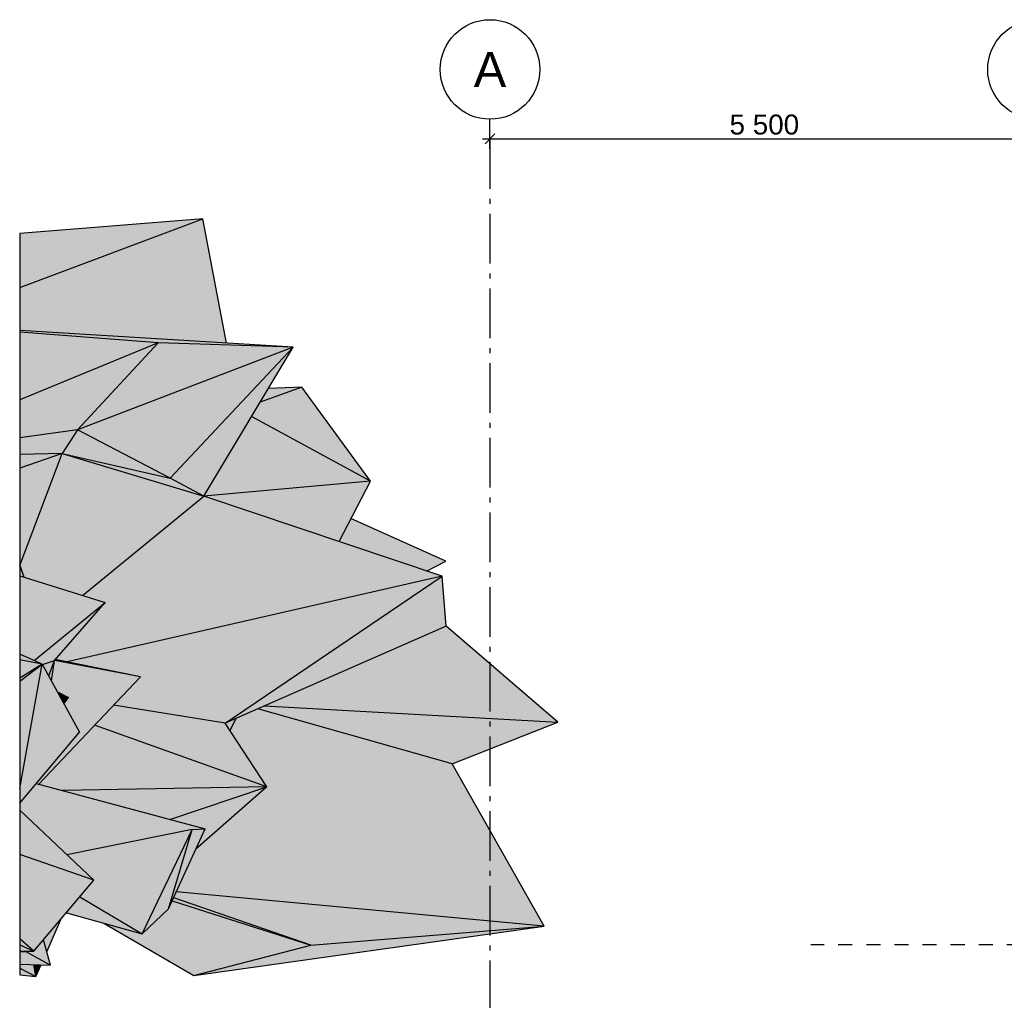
# Model space of a CAD drawing. Header units: millimetres. Extents: x 165469 to 203387225, y -6480348228 to 105421.
# Tile 10 of 67: x 198549060 to 198558952, y -6480300205 to -6480290355. Entities that reach past the tile are written whole.
import ezdxf
from ezdxf.enums import TextEntityAlignment as Align

# ---------------------------------------------------------------- set-up
doc = ezdxf.new("R2010")
doc.units = ezdxf.units.MM
doc.header["$LTSCALE"] = 0.5
doc.header["$MEASUREMENT"] = 0
for name, pattern in [('Akselinje', [1500, 1000, -200, 100, -200]), ('PLINE', [0]), ('Små Stiplet', [564.444444, 282.222222, -282.222222])]:
    doc.linetypes.add(name, pattern=pattern)
for name, color, linetype in [('265- Gesimser_ takrenner og nedløp(Nye konstruksjoner)', 7, 'Continuous'), ('711--_E__ Eksisterende terreng(Nye konstruksjoner)', 7, 'Continuous'), ('82-- Modullinjer(Nye konstruksjoner)', 7, 'Continuous'), ('842-M___1_100 Målsetting bygning(Nye konstruksjoner)', 7, 'Continuous')]:
    doc.layers.add(name, color=color, linetype=linetype)
doc.styles.add('GENERATED_STYLE_1', font='arial.ttf')
doc.styles.add('GENERATED_STYLE_2', font='arial.ttf')
doc.dimstyles.new('GENERATED_STYLE__3', dxfattribs={"dimtxt": 200, "dimasz": 95, "dimexe": 0.18, "dimexo": 1000, "dimgap": 0, "dimtad": 1, "dimtih": 1, "dimtoh": 1, "dimdec": 0, "dimzin": 0, "dimdsep": 46, "dimtxsty": 'GENERATED_STYLE_1', "dimblk": 'ARROWHEAD_6', "dimblk1": 'ARROWHEAD_6', "dimblk2": 'ARROWHEAD_6', "dimcen": 0.09, "dimclrd": 256, "dimclre": 256, "dimclrt": 256, "dimadec": 1, "dimazin": 0, "dimtfac": 1, "dimtdec": 4, "dimtmove": 0, "dimatfit": 3, "dimfxl": 1, "dimtolj": 1, "dimtzin": 0, "dimarcsym": 0})

# ---------------------------------------------------------------- blocks, each defined once
blk = doc.blocks.new('Standard grid marker[2]_3', base_point=(198553785.2, -6480291355.1))
at = {"layer": '82-- Modullinjer(Nye konstruksjoner)', "linetype": 'Akselinje'}
for p, q in [((198553785.2, -6480291555.1), (198553785.2, -6480291355.1)), ((198553785.2, -6480291555.1), (198553785.2, -6480311112.5)), ((198553785.2, -6480311112.5), (198553785.2, -6480311312.5))]:
    blk.add_line(p, q, dxfattribs=at)
at = {"layer": '82-- Modullinjer(Nye konstruksjoner)', "linetype": 'PLINE'}
for centre in [(198553785.2, -6480290855.1), (198553785.2, -6480311812.5)]:
    blk.add_circle(centre, 500, dxfattribs=at)
at = {"layer": '82-- Modullinjer(Nye konstruksjoner)', "linetype": 'Akselinje'}
for p in [(198553785.2, -6480291555.1), (198553785.2, -6480291555.1), (198553785.2, -6480311112.5), (198553785.2, -6480311112.5)]:
    blk.add_point(p, dxfattribs=at)
at = {"layer": '82-- Modullinjer(Nye konstruksjoner)', "style": 'GENERATED_STYLE_2'}
for tag, p in [('AC_MarkerText_1_0', (198553785.2, -6480290680.1)), ('AC_MarkerText_1_1', (198553785.2, -6480311637.5))]:
    blk.add_attdef(tag, text='', height=350, rotation=360, dxfattribs=at).set_placement(p, align=Align.TOP_CENTER)
blk = doc.blocks.new('Standard grid marker[5]_3', base_point=(198559285.172509, -6480291355.090081))
at = {"layer": '82-- Modullinjer(Nye konstruksjoner)', "linetype": 'Akselinje'}
for p, q in [((198559285.172509, -6480291555.090081), (198559285.172509, -6480291355.090081)), ((198559285.172509, -6480291555.090081), (198559285.172509, -6480311112.5)), ((198559285.172509, -6480311112.5), (198559285.172509, -6480311312.5))]:
    blk.add_line(p, q, dxfattribs=at)
at = {"layer": '82-- Modullinjer(Nye konstruksjoner)', "linetype": 'PLINE'}
for centre in [(198559285.172509, -6480290855.090081), (198559285.172509, -6480311812.5)]:
    blk.add_circle(centre, 500, dxfattribs=at)
at = {"layer": '82-- Modullinjer(Nye konstruksjoner)', "linetype": 'Akselinje'}
for p in [(198559285.172509, -6480291555.090081), (198559285.172509, -6480291555.090081), (198559285.172509, -6480311112.5), (198559285.172509, -6480311112.5)]:
    blk.add_point(p, dxfattribs=at)
at = {"layer": '82-- Modullinjer(Nye konstruksjoner)', "style": 'GENERATED_STYLE_2'}
for tag, p in [('AC_MarkerText_1_0', (198559285.172509, -6480290680.090107)), ('AC_MarkerText_1_1', (198559285.172509, -6480311637.500026))]:
    blk.add_attdef(tag, text='', height=350, rotation=360, dxfattribs=at).set_placement(p, align=Align.TOP_CENTER)
blk = doc.blocks.new('*D15', base_point=(192408355.9, -6480347812.5))
at = {"layer": '842-M___1_100 Målsetting bygning(Nye konstruksjoner)', "linetype": 'PLINE'}
for p, q in [((198553785.2, -6480291651.1), (198553785.2, -6480291457.3)), ((198553710.2, -6480291551.1), (198553785.2, -6480291551.1)), ((198553835.2, -6480291501.1), (198553735.2, -6480291601.1)), ((198553785.2, -6480291551.1), (198559285.2, -6480291551.1)), ((198559335.2, -6480291501.1), (198559235.2, -6480291601.1))]:
    blk.add_line(p, q, dxfattribs=at)
at = {"layer": '842-M___1_100 Målsetting bygning(Nye konstruksjoner)', "insert": (198556192, -6480291511.1), "char_height": 200, "attachment_point": 7, "style": 'GENERATED_STYLE_1'}
blk.add_mtext('\\A1;{\\pql;\\fArial|b0|i0|c0|p0;\\W1.000000;5\xa0500}', dxfattribs=at)
blk = doc.blocks.new('ARROWHEAD_6')
at = {"linetype": 'Continuous'}
for p, q in [((0, 0), (-1, 0)), ((-0.5, -0.5), (0.5, 0.5))]:
    blk.add_line(p, q, dxfattribs=at)
blk = doc.blocks.new('*D16', base_point=(192408355.9, -6480347812.5))
at = {"layer": '842-M___1_100 Målsetting bygning(Nye konstruksjoner)', "linetype": 'PLINE'}
for p, q in [((198559285.2, -6480291651.1), (198559285.2, -6480291457.3)), ((198561285.2, -6480291651.1), (198561285.2, -6480291457.3)), ((198553785.2, -6480291551.1), (198559285.2, -6480291551.1)), ((198559335.2, -6480291501.1), (198559235.2, -6480291601.1)), ((198559285.2, -6480291551.1), (198561285.2, -6480291551.1)), ((198561335.2, -6480291501.1), (198561235.2, -6480291601.1))]:
    blk.add_line(p, q, dxfattribs=at)
at = {"layer": '842-M___1_100 Målsetting bygning(Nye konstruksjoner)', "insert": (198559942, -6480291511.1), "char_height": 200, "attachment_point": 7, "style": 'GENERATED_STYLE_1'}
blk.add_mtext('\\A1;{\\pql;\\fArial|b0|i0|c0|p0;\\W1.000000;2\xa0000}', dxfattribs=at)

msp = doc.modelspace()

# ---------------------------------------------------------------- hatches: boundary and pattern name
at = {"layer": '711--_E__ Eksisterende terreng(Nye konstruksjoner)', "linetype": 'Continuous'}
for points in [[(198549060.3, -6480293044.1), (198550901.2, -6480292355.1), (198549060.3, -6480292503.5)], [(198549060.3, -6480293044.1), (198549060.3, -6480293476.9), (198551137.1, -6480293604.8), (198550901.2, -6480292355.1)], [(198549060.3, -6480293044.1), (198550901.2, -6480292355.1), (198549060.3, -6480292503.5)], [(198549060.3, -6480293044.1), (198549060.3, -6480293476.9), (198551137.1, -6480293604.8), (198550901.2, -6480292355.1)], [(198549060.3, -6480293476.9), (198549060.3, -6480293493.2), (198550452.1, -6480293601.8), (198551806.2, -6480293646)], [(198549060.3, -6480293476.9), (198549060.3, -6480293493.2), (198550452.1, -6480293601.8), (198551806.2, -6480293646)], [(198549060.3, -6480293493.2), (198549060.3, -6480294174.7), (198550452.1, -6480293601.8)], [(198549060.3, -6480293493.2), (198549060.3, -6480294174.7), (198550452.1, -6480293601.8)], [(198549060.3, -6480294553.6), (198549640.2, -6480294473.9), (198550452.1, -6480293601.8), (198549060.3, -6480294174.7)], [(198549060.3, -6480294553.6), (198549640.2, -6480294473.9), (198550452.1, -6480293601.8), (198549060.3, -6480294174.7)], [(198549640.2, -6480294473.9), (198551806.2, -6480293646), (198550452.1, -6480293601.8)], [(198549640.2, -6480294473.9), (198551806.2, -6480293646), (198550452.1, -6480293601.8)], [(198551806.2, -6480293646), (198549640.2, -6480294473.9), (198550573, -6480294959.1)], [(198551806.2, -6480293646), (198549640.2, -6480294473.9), (198550573, -6480294959.1)], [(198550573, -6480294959.1), (198550910.8, -6480295140.4), (198551806.2, -6480293646)], [(198550573, -6480294959.1), (198550910.8, -6480295140.4), (198551806.2, -6480293646)], [(198551389.8, -6480294341), (198552585.4, -6480294989.6), (198551893.5, -6480294045.4), (198551477.1, -6480294195.2)], [(198551389.8, -6480294341), (198552585.4, -6480294989.6), (198551893.5, -6480294045.4), (198551477.1, -6480294195.2)], [(198551559.3, -6480294058.1), (198551477.1, -6480294195.2), (198551893.5, -6480294045.4)], [(198551559.3, -6480294058.1), (198551477.1, -6480294195.2), (198551893.5, -6480294045.4)], [(198550910.8, -6480295140.4), (198552585.4, -6480294989.6), (198551389.8, -6480294341)], [(198550910.8, -6480295140.4), (198552585.4, -6480294989.6), (198551389.8, -6480294341)], [(198549060.3, -6480294720.8), (198549487.6, -6480294713.7), (198549640.2, -6480294473.9), (198549060.3, -6480294553.6)], [(198549060.3, -6480294720.8), (198549487.6, -6480294713.7), (198549640.2, -6480294473.9), (198549060.3, -6480294553.6)], [(198549640.2, -6480294473.9), (198549487.6, -6480294713.7), (198550573, -6480294959.1)], [(198549640.2, -6480294473.9), (198549487.6, -6480294713.7), (198550573, -6480294959.1)], [(198549487.6, -6480294713.7), (198549060.3, -6480294860.9), (198549060.3, -6480295829.9), (198549062.5, -6480295835.9)], [(198549060.3, -6480294720.8), (198549060.3, -6480294860.9), (198549487.6, -6480294713.7)], [(198549487.6, -6480294713.7), (198549060.3, -6480294860.9), (198549060.3, -6480295829.9), (198549062.5, -6480295835.9)], [(198549060.3, -6480294720.8), (198549060.3, -6480294860.9), (198549487.6, -6480294713.7)], [(198549487.6, -6480294713.7), (198549062.5, -6480295835.9), (198549105.5, -6480295954.3), (198549690.8, -6480296137.3), (198550910.8, -6480295140.4)], [(198549487.6, -6480294713.7), (198549062.5, -6480295835.9), (198549105.5, -6480295954.3), (198549690.8, -6480296137.3), (198550910.8, -6480295140.4)], [(198549487.6, -6480294713.7), (198550910.8, -6480295140.4), (198550573, -6480294959.1)], [(198549487.6, -6480294713.7), (198550910.8, -6480295140.4), (198550573, -6480294959.1)], [(198552585.4, -6480294989.6), (198550910.8, -6480295140.4), (198552268.4, -6480295597.1)], [(198552585.4, -6480294989.6), (198550910.8, -6480295140.4), (198552268.4, -6480295597.1)], [(198549418.1, -6480296781.8), (198549536, -6480296805.9), (198553305.1, -6480295945.8), (198550910.8, -6480295140.4), (198549690.8, -6480296137.3), (198549920.4, -6480296209)], [(198549418.1, -6480296781.8), (198549536, -6480296805.9), (198553305.1, -6480295945.8), (198550910.8, -6480295140.4), (198549690.8, -6480296137.3), (198549920.4, -6480296209)], [(198552268.4, -6480295597.1), (198553148.5, -6480295893.1), (198553340.7, -6480295795.5), (198552388.7, -6480295366.6)], [(198552268.4, -6480295597.1), (198553148.5, -6480295893.1), (198553340.7, -6480295795.5), (198552388.7, -6480295366.6)], [(198549060.3, -6480295829.9), (198549060.3, -6480295940.2), (198549105.5, -6480295954.3)], [(198549060.3, -6480295829.9), (198549060.3, -6480295940.2), (198549105.5, -6480295954.3)], [(198549920.4, -6480296209), (198549060.3, -6480295940.2), (198549060.3, -6480296727.2), (198549204.9, -6480296791.2)], [(198549920.4, -6480296209), (198549060.3, -6480295940.2), (198549060.3, -6480296727.2), (198549204.9, -6480296791.2)], [(198549536, -6480296805.9), (198550272.6, -6480296956.4), (198550003.5, -6480297240), (198551124.8, -6480297421), (198553305.1, -6480295945.8)], [(198549536, -6480296805.9), (198550272.6, -6480296956.4), (198550003.5, -6480297240), (198551124.8, -6480297421), (198553305.1, -6480295945.8)], [(198551124.8, -6480297421), (198553346.4, -6480296445.1), (198553305.1, -6480295945.8)], [(198551124.8, -6480297421), (198553346.4, -6480296445.1), (198553305.1, -6480295945.8)], [(198549204.9, -6480296791.2), (198549287, -6480296827.5), (198549289.5, -6480296832.2), (198549409.9, -6480296791.2), (198549920.4, -6480296209)], [(198549204.9, -6480296791.2), (198549287, -6480296827.5), (198549289.5, -6480296832.2), (198549409.9, -6480296791.2), (198549920.4, -6480296209)], [(198551518.9, -6480297247.9), (198554468.3, -6480297412.5), (198553346.4, -6480296445.1)], [(198551518.9, -6480297247.9), (198554468.3, -6480297412.5), (198553346.4, -6480296445.1)], [(198549060.3, -6480296786.2), (198549287, -6480296827.5), (198549060.3, -6480296727.2)], [(198549060.3, -6480296786.2), (198549287, -6480296827.5), (198549060.3, -6480296727.2)], [(198549060.3, -6480296970.5), (198549287, -6480296827.5), (198549060.3, -6480296786.2)], [(198549060.3, -6480296970.5), (198549287, -6480296827.5), (198549060.3, -6480296786.2)], [(198549060.3, -6480296998.1), (198549287, -6480296827.5), (198549060.3, -6480296970.5)], [(198549060.3, -6480296998.1), (198549060.3, -6480298078.4), (198549287, -6480296827.5)], [(198549060.3, -6480298078.4), (198549060.3, -6480298223.3), (198549662.2, -6480297513), (198549287, -6480296827.5)], [(198549060.3, -6480296998.1), (198549287, -6480296827.5), (198549060.3, -6480296970.5)], [(198549060.3, -6480296998.1), (198549060.3, -6480298078.4), (198549287, -6480296827.5)], [(198549060.3, -6480298078.4), (198549060.3, -6480298223.3), (198549662.2, -6480297513), (198549287, -6480296827.5)], [(198549662.2, -6480297513), (198549227.3, -6480298026.2), (198549251.5, -6480298032.7), (198550272.6, -6480296956.4), (198549409.9, -6480296791.2), (198549378.8, -6480296995.3), (198549439.5, -6480297106.2), (198549550, -6480297162.7), (198549504.7, -6480297225.2)], [(198549662.2, -6480297513), (198549227.3, -6480298026.2), (198549251.5, -6480298032.7), (198550272.6, -6480296956.4), (198549409.9, -6480296791.2), (198549378.8, -6480296995.3), (198549439.5, -6480297106.2), (198549550, -6480297162.7), (198549504.7, -6480297225.2)], [(198549409.9, -6480296791.2), (198549289.5, -6480296832.2), (198549352, -6480296946.3)], [(198549409.9, -6480296791.2), (198549289.5, -6480296832.2), (198549352, -6480296946.3)], [(198549352, -6480296946.3), (198549378.8, -6480296995.3), (198549409.9, -6480296791.2)], [(198549352, -6480296946.3), (198549378.8, -6480296995.3), (198549409.9, -6480296791.2)], [(198549409.9, -6480296791.2), (198550272.6, -6480296956.4), (198549418.1, -6480296781.8)], [(198549409.9, -6480296791.2), (198550272.6, -6480296956.4), (198549418.1, -6480296781.8)], [(198549439.5, -6480297106.2), (198549442.5, -6480297111.7), (198549472.4, -6480297166.3), (198549550, -6480297162.7)], [(198549439.5, -6480297106.2), (198549442.5, -6480297111.7), (198549472.4, -6480297166.3), (198549550, -6480297162.7)], [(198549472.4, -6480297166.3), (198549480, -6480297180.1), (198549550, -6480297162.7)], [(198549472.4, -6480297166.3), (198549480, -6480297180.1), (198549550, -6480297162.7)], [(198549480, -6480297180.1), (198549504.7, -6480297225.2), (198549550, -6480297162.7)], [(198549480, -6480297180.1), (198549504.7, -6480297225.2), (198549550, -6480297162.7)], [(198549811.2, -6480297442.8), (198551543.2, -6480298060.8), (198551124.8, -6480297421), (198550003.5, -6480297240)], [(198549811.2, -6480297442.8), (198551543.2, -6480298060.8), (198551124.8, -6480297421), (198550003.5, -6480297240)], [(198550633.7, -6480299116.3), (198554329.1, -6480299459.6), (198551395.3, -6480297302.2), (198551236.6, -6480297371.9), (198551173.9, -6480297496.1), (198551543.2, -6480298060.8), (198550829.3, -6480298687.4)], [(198550633.7, -6480299116.3), (198554329.1, -6480299459.6), (198551395.3, -6480297302.2), (198551236.6, -6480297371.9), (198551173.9, -6480297496.1), (198551543.2, -6480298060.8), (198550829.3, -6480298687.4)], [(198551451.8, -6480297277.4), (198551395.3, -6480297302.2), (198554329.1, -6480299459.6), (198553405.9, -6480297829.7)], [(198551451.8, -6480297277.4), (198551395.3, -6480297302.2), (198554329.1, -6480299459.6), (198553405.9, -6480297829.7)], [(198551518.9, -6480297247.9), (198551451.8, -6480297277.4), (198553405.9, -6480297829.7), (198554468.3, -6480297412.5)], [(198551518.9, -6480297247.9), (198551451.8, -6480297277.4), (198553405.9, -6480297829.7), (198554468.3, -6480297412.5)], [(198551124.8, -6480297421), (198551173.9, -6480297496.1), (198551236.6, -6480297371.9)], [(198551124.8, -6480297421), (198551173.9, -6480297496.1), (198551236.6, -6480297371.9)], [(198549251.5, -6480298032.7), (198549491.6, -6480298097.4), (198551543.2, -6480298060.8), (198549811.2, -6480297442.8)], [(198549251.5, -6480298032.7), (198549491.6, -6480298097.4), (198551543.2, -6480298060.8), (198549811.2, -6480297442.8)], [(198549060.3, -6480298294.2), (198549534.3, -6480298742.3), (198550792.7, -6480298487.6), (198549223.6, -6480298030.5), (198549060.3, -6480298223.3)], [(198549060.3, -6480298294.2), (198549534.3, -6480298742.3), (198550792.7, -6480298487.6), (198549223.6, -6480298030.5), (198549060.3, -6480298223.3)], [(198549223.6, -6480298030.5), (198550792.7, -6480298487.6), (198550922.3, -6480298483.3), (198549227.3, -6480298026.2)], [(198549223.6, -6480298030.5), (198550792.7, -6480298487.6), (198550922.3, -6480298483.3), (198549227.3, -6480298026.2)], [(198551543.2, -6480298060.8), (198549491.6, -6480298097.4), (198550569.9, -6480298388.3)], [(198551543.2, -6480298060.8), (198549491.6, -6480298097.4), (198550569.9, -6480298388.3)], [(198551543.2, -6480298060.8), (198550569.9, -6480298388.3), (198550922.3, -6480298483.3), (198550829.3, -6480298687.4)], [(198551543.2, -6480298060.8), (198550569.9, -6480298388.3), (198550922.3, -6480298483.3), (198550829.3, -6480298687.4)], [(198549060.3, -6480298294.2), (198549060.3, -6480298741.4), (198549806.2, -6480298999.3)], [(198549060.3, -6480298294.2), (198549060.3, -6480298741.4), (198549806.2, -6480298999.3)], [(198550792.7, -6480298487.6), (198549534.3, -6480298742.3), (198549806.2, -6480298999.3), (198549664.8, -6480299166.5), (198550291.8, -6480299535.6)], [(198550792.7, -6480298487.6), (198549534.3, -6480298742.3), (198549806.2, -6480298999.3), (198549664.8, -6480299166.5), (198550291.8, -6480299535.6)], [(198550291.8, -6480299535.6), (198550555.7, -6480299287.4), (198550792.7, -6480298487.6)], [(198550291.8, -6480299535.6), (198550555.7, -6480299287.4), (198550792.7, -6480298487.6)], [(198550792.7, -6480298487.6), (198550555.7, -6480299287.4), (198550922.3, -6480298483.3)], [(198550792.7, -6480298487.6), (198550555.7, -6480299287.4), (198550922.3, -6480298483.3)], [(198549060.3, -6480298741.4), (198549060.3, -6480299586.7), (198549203.5, -6480299712.4), (198549806.2, -6480298999.3)], [(198549060.3, -6480298741.4), (198549060.3, -6480299586.7), (198549203.5, -6480299712.4), (198549806.2, -6480298999.3)], [(198549664.8, -6480299166.5), (198549529.8, -6480299326.2), (198550291.8, -6480299535.6)], [(198549664.8, -6480299166.5), (198549529.8, -6480299326.2), (198550291.8, -6480299535.6)], [(198550291.8, -6480299535.6), (198549900.2, -6480299428), (198550808.2, -6480299956.6), (198551986.6, -6480299651.7), (198550592.5, -6480299206.8), (198550555.7, -6480299287.4)], [(198550291.8, -6480299535.6), (198549900.2, -6480299428), (198550808.2, -6480299956.6), (198551986.6, -6480299651.7), (198550592.5, -6480299206.8), (198550555.7, -6480299287.4)], [(198550592.5, -6480299206.8), (198551986.6, -6480299651.7), (198550607.3, -6480299174.2)], [(198550592.5, -6480299206.8), (198551986.6, -6480299651.7), (198550607.3, -6480299174.2)], [(198550607.3, -6480299174.2), (198551986.6, -6480299651.7), (198554329.1, -6480299459.6), (198550633.7, -6480299116.3)], [(198550607.3, -6480299174.2), (198551986.6, -6480299651.7), (198554329.1, -6480299459.6), (198550633.7, -6480299116.3)], [(198549300.7, -6480299597.4), (198549332.5, -6480299716.2), (198549473.8, -6480299392.6)], [(198549300.7, -6480299597.4), (198549332.5, -6480299716.2), (198549473.8, -6480299392.6)], [(198550808.2, -6480299956.6), (198554329.1, -6480299459.6), (198551986.6, -6480299651.7)], [(198550808.2, -6480299956.6), (198554329.1, -6480299459.6), (198551986.6, -6480299651.7)], [(198549060.3, -6480299649.1), (198549203.5, -6480299712.4), (198549060.3, -6480299586.7)], [(198549060.3, -6480299649.1), (198549203.5, -6480299712.4), (198549060.3, -6480299586.7)], [(198549203.5, -6480299712.4), (198549121.1, -6480299715.8), (198549368.6, -6480299850.6), (198549300.7, -6480299597.4)], [(198549203.5, -6480299712.4), (198549121.1, -6480299715.8), (198549368.6, -6480299850.6), (198549300.7, -6480299597.4)], [(198549060.3, -6480299712.3), (198549203.5, -6480299712.4), (198549060.3, -6480299649.1)], [(198549060.3, -6480299712.3), (198549203.5, -6480299712.4), (198549060.3, -6480299649.1)], [(198549203.5, -6480299712.4), (198549060.3, -6480299712.3), (198549060.3, -6480299718.3)], [(198549203.5, -6480299712.4), (198549060.3, -6480299712.3), (198549060.3, -6480299718.3)], [(198549060.3, -6480299839.6), (198549368.6, -6480299850.6), (198549121.1, -6480299715.8), (198549060.3, -6480299718.3)], [(198549060.3, -6480299839.6), (198549368.6, -6480299850.6), (198549121.1, -6480299715.8), (198549060.3, -6480299718.3)], [(198549368.6, -6480299850.6), (198549060.3, -6480299839.6), (198549060.3, -6480299841.8)], [(198549368.6, -6480299850.6), (198549060.3, -6480299839.6), (198549060.3, -6480299841.8)], [(198549060.3, -6480299841.8), (198549060.3, -6480299880.3), (198549223.7, -6480299965.6), (198549204, -6480299845.9)], [(198549060.3, -6480299841.8), (198549060.3, -6480299880.3), (198549223.7, -6480299965.6), (198549204, -6480299845.9)], [(198549060.3, -6480299880.3), (198549060.3, -6480299948.2), (198549223.7, -6480299965.6)], [(198549060.3, -6480299880.3), (198549060.3, -6480299948.2), (198549223.7, -6480299965.6)], [(198549204, -6480299845.9), (198549223.7, -6480299965.6), (198549275.1, -6480299847.9)], [(198549204, -6480299845.9), (198549223.7, -6480299965.6), (198549275.1, -6480299847.9)]]:
    msp.add_hatch(color=256, dxfattribs=at).paths.add_polyline_path(points)

# ---------------------------------------------------------------- linework, layer by layer
at = {"layer": '265- Gesimser_ takrenner og nedløp(Nye konstruksjoner)', "linetype": 'Små Stiplet'}
msp.add_line((198565609.8, -6480299647.9), (198557007.7, -6480299647.9), dxfattribs=at)
at = {"layer": '711--_E__ Eksisterende terreng(Nye konstruksjoner)', "linetype": 'PLINE'}
for p, q in [((198549060.3, -6480293044.1), (198550901.2, -6480292355.1)), ((198550901.2, -6480292355.1), (198549060.3, -6480292503.5)), ((198551137.1, -6480293604.8), (198550901.2, -6480292355.1)), ((198549060.3, -6480292503.5), (198549060.3, -6480293044.1)), ((198549060.3, -6480293044.1), (198549060.3, -6480293476.9)), ((198551806.2, -6480293646), (198549060.3, -6480293476.9)), ((198549060.3, -6480293476.9), (198549060.3, -6480293493.2)), ((198550452.1, -6480293601.8), (198549060.3, -6480293493.2)), ((198549060.3, -6480293493.2), (198549060.3, -6480294174.7)), ((198550452.1, -6480293601.8), (198549060.3, -6480294174.7)), ((198549640.2, -6480294473.9), (198550452.1, -6480293601.8)), ((198551806.2, -6480293646), (198549640.2, -6480294473.9)), ((198551806.2, -6480293646), (198550452.1, -6480293601.8)), ((198550573, -6480294959.1), (198551806.2, -6480293646)), ((198550910.8, -6480295140.4), (198551806.2, -6480293646)), ((198551893.5, -6480294045.4), (198551477.1, -6480294195.2)), ((198551893.5, -6480294045.4), (198551559.3, -6480294058.1)), ((198552585.4, -6480294989.6), (198551893.5, -6480294045.4)), ((198549060.3, -6480294174.7), (198549060.3, -6480294553.6)), ((198552585.4, -6480294989.6), (198551389.8, -6480294341)), ((198549640.2, -6480294473.9), (198549060.3, -6480294553.6)), ((198549060.3, -6480294553.6), (198549060.3, -6480294720.8)), ((198549640.2, -6480294473.9), (198549487.6, -6480294713.7)), ((198550573, -6480294959.1), (198549640.2, -6480294473.9)), ((198549487.6, -6480294713.7), (198549060.3, -6480294860.9)), ((198549487.6, -6480294713.7), (198549060.3, -6480294720.8)), ((198549060.3, -6480294720.8), (198549060.3, -6480294860.9)), ((198549062.5, -6480295835.9), (198549487.6, -6480294713.7)), ((198549487.6, -6480294713.7), (198550573, -6480294959.1)), ((198549487.6, -6480294713.7), (198550910.8, -6480295140.4)), ((198549060.3, -6480294860.9), (198549060.3, -6480295829.9)), ((198550910.8, -6480295140.4), (198550573, -6480294959.1)), ((198552585.4, -6480294989.6), (198550910.8, -6480295140.4)), ((198552268.4, -6480295597.1), (198552585.4, -6480294989.6)), ((198549690.8, -6480296137.3), (198550910.8, -6480295140.4)), ((198553305.1, -6480295945.8), (198550910.8, -6480295140.4)), ((198553340.7, -6480295795.5), (198552388.7, -6480295366.6)), ((198549105.5, -6480295954.3), (198549060.3, -6480295829.9)), ((198549060.3, -6480295829.9), (198549060.3, -6480295940.2)), ((198553148.5, -6480295893.1), (198553340.7, -6480295795.5)), ((198549060.3, -6480295940.2), (198549060.3, -6480296727.2)), ((198549060.3, -6480295940.2), (198549920.4, -6480296209)), ((198553305.1, -6480295945.8), (198549536, -6480296805.9)), ((198551124.8, -6480297421), (198553305.1, -6480295945.8)), ((198553346.4, -6480296445.1), (198553305.1, -6480295945.8)), ((198549204.9, -6480296791.2), (198549920.4, -6480296209)), ((198549409.9, -6480296791.2), (198549920.4, -6480296209)), ((198553346.4, -6480296445.1), (198551124.8, -6480297421)), ((198554468.3, -6480297412.5), (198553346.4, -6480296445.1)), ((198549287, -6480296827.5), (198549060.3, -6480296727.2)), ((198549060.3, -6480296727.2), (198549060.3, -6480296786.2)), ((198549287, -6480296827.5), (198549060.3, -6480296786.2)), ((198549060.3, -6480296786.2), (198549060.3, -6480296970.5)), ((198549060.3, -6480296998.1), (198549287, -6480296827.5)), ((198549287, -6480296827.5), (198549060.3, -6480296970.5)), ((198549060.3, -6480298078.4), (198549287, -6480296827.5)), ((198549287, -6480296827.5), (198549662.2, -6480297513)), ((198549289.5, -6480296832.2), (198549409.9, -6480296791.2)), ((198549352, -6480296946.3), (198549409.9, -6480296791.2)), ((198549378.8, -6480296995.3), (198549409.9, -6480296791.2)), ((198550272.6, -6480296956.4), (198549409.9, -6480296791.2)), ((198550272.6, -6480296956.4), (198549418.1, -6480296781.8)), ((198549060.3, -6480296970.5), (198549060.3, -6480296998.1)), ((198549060.3, -6480296998.1), (198549060.3, -6480298078.4)), ((198549251.5, -6480298032.7), (198550272.6, -6480296956.4)), ((198549439.5, -6480297106.2), (198549550, -6480297162.7)), ((198549550, -6480297162.7), (198549472.4, -6480297166.3)), ((198549480, -6480297180.1), (198549550, -6480297162.7)), ((198549504.7, -6480297225.2), (198549550, -6480297162.7)), ((198551124.8, -6480297421), (198550003.5, -6480297240)), ((198553405.9, -6480297829.7), (198551451.8, -6480297277.4)), ((198551518.9, -6480297247.9), (198554468.3, -6480297412.5)), ((198551543.2, -6480298060.8), (198551124.8, -6480297421)), ((198551173.9, -6480297496.1), (198551236.6, -6480297371.9)), ((198553405.9, -6480297829.7), (198554468.3, -6480297412.5)), ((198549060.3, -6480298223.3), (198549662.2, -6480297513)), ((198551543.2, -6480298060.8), (198549811.2, -6480297442.8)), ((198554329.1, -6480299459.6), (198553405.9, -6480297829.7)), ((198549060.3, -6480298078.4), (198549060.3, -6480298223.3)), ((198549227.3, -6480298026.2), (198550922.3, -6480298483.3)), ((198551543.2, -6480298060.8), (198549491.6, -6480298097.4)), ((198550569.9, -6480298388.3), (198551543.2, -6480298060.8)), ((198551543.2, -6480298060.8), (198550829.3, -6480298687.4)), ((198549060.3, -6480298223.3), (198549060.3, -6480298294.2)), ((198549806.2, -6480298999.3), (198549060.3, -6480298294.2)), ((198549060.3, -6480298294.2), (198549060.3, -6480298741.4)), ((198550792.7, -6480298487.6), (198549534.3, -6480298742.3)), ((198550291.8, -6480299535.6), (198550792.7, -6480298487.6)), ((198550555.7, -6480299287.4), (198550922.3, -6480298483.3)), ((198550555.7, -6480299287.4), (198550792.7, -6480298487.6)), ((198550792.7, -6480298487.6), (198550922.3, -6480298483.3)), ((198549806.2, -6480298999.3), (198549060.3, -6480298741.4)), ((198549060.3, -6480298741.4), (198549060.3, -6480299586.7)), ((198549203.5, -6480299712.4), (198549806.2, -6480298999.3)), ((198549664.8, -6480299166.5), (198550291.8, -6480299535.6)), ((198550592.5, -6480299206.8), (198551986.6, -6480299651.7)), ((198551986.6, -6480299651.7), (198550607.3, -6480299174.2)), ((198554329.1, -6480299459.6), (198550633.7, -6480299116.3)), ((198550291.8, -6480299535.6), (198550555.7, -6480299287.4)), ((198549332.5, -6480299716.2), (198549473.8, -6480299392.6)), ((198549529.8, -6480299326.2), (198550291.8, -6480299535.6)), ((198549900.2, -6480299428), (198550808.2, -6480299956.6)), ((198550808.2, -6480299956.6), (198554329.1, -6480299459.6)), ((198551986.6, -6480299651.7), (198554329.1, -6480299459.6)), ((198549203.5, -6480299712.4), (198549060.3, -6480299586.7)), ((198549060.3, -6480299586.7), (198549060.3, -6480299649.1)), ((198549368.6, -6480299850.6), (198549300.7, -6480299597.4)), ((198549060.3, -6480299649.1), (198549060.3, -6480299712.3)), ((198549060.3, -6480299649.1), (198549203.5, -6480299712.4)), ((198550808.2, -6480299956.6), (198551986.6, -6480299651.7)), ((198549060.3, -6480299712.3), (198549203.5, -6480299712.4)), ((198549060.3, -6480299712.3), (198549060.3, -6480299718.3)), ((198549060.3, -6480299718.3), (198549203.5, -6480299712.4)), ((198549060.3, -6480299718.3), (198549060.3, -6480299839.6)), ((198549121.1, -6480299715.8), (198549368.6, -6480299850.6)), ((198549060.3, -6480299839.6), (198549060.3, -6480299841.8)), ((198549060.3, -6480299841.8), (198549060.3, -6480299880.3)), ((198549060.3, -6480299841.8), (198549368.6, -6480299850.6)), ((198549060.3, -6480299880.3), (198549223.7, -6480299965.6)), ((198549060.3, -6480299880.3), (198549060.3, -6480299948.2)), ((198549223.7, -6480299965.6), (198549204, -6480299845.9)), ((198549223.7, -6480299965.6), (198549275.1, -6480299847.9)), ((198549060.3, -6480299948.2), (198549223.7, -6480299965.6))]:
    msp.add_line(p, q, dxfattribs=at)

# ---------------------------------------------------------------- block references
at = {"layer": '82-- Modullinjer(Nye konstruksjoner)', "linetype": 'PLINE'}
ref = msp.add_blockref('Standard grid marker[2]_3', (198553785.2, -6480291355.1), dxfattribs=at)
ref.add_attrib('AC_MarkerText_1', 'A', dxfattribs={"color": 7, "height": 350, "rotation": 360, "style": 'GENERATED_STYLE_2'}).set_placement((198553785.2, -6480290680.1), align=Align.TOP_CENTER)
ref.add_attrib('AC_MarkerText_1_1', 'A', dxfattribs={"color": 7, "height": 350, "rotation": 360, "style": 'GENERATED_STYLE_2'}).set_placement((198553785.2, -6480311637.5), align=Align.TOP_CENTER)
ref = msp.add_blockref('Standard grid marker[5]_3', (198559285.2, -6480291355.1), dxfattribs=at)
ref.add_attrib('AC_MarkerText_1', 'B', dxfattribs={"color": 7, "height": 350, "rotation": 360, "style": 'GENERATED_STYLE_2'}).set_placement((198559285.2, -6480290680.1), align=Align.TOP_CENTER)
ref.add_attrib('AC_MarkerText_1_1', 'B', dxfattribs={"color": 7, "height": 350, "rotation": 360, "style": 'GENERATED_STYLE_2'}).set_placement((198559285.2, -6480311637.5), align=Align.TOP_CENTER)

# ---------------------------------------------------------------- dimensions: what is measured, and where the dimension line sits
at = {"layer": '842-M___1_100 Målsetting bygning(Nye konstruksjoner)', "linetype": 'Continuous'}
for base, p1, p2, picture, middle in [((198559285.2, -6480291551.1), (198553785.2, -6480291555.1), (198559285.2, -6480291555.1), '*D15', (198556535.1, -6480291411.1)), ((198561285.2, -6480291551.1), (198559285.2, -6480291555.1), (198561285.2, -6480291555.1), '*D16', (198560285.1, -6480291411.1))]:
    dim = msp.add_linear_dim(base=base, p1=p1, p2=p2, dimstyle='GENERATED_STYLE__3', dxfattribs=at)
    dim.commit()
    dim.dimension.update_dxf_attribs({"geometry": picture, "text_midpoint": middle, "dimtype": 160})

doc.saveas('drawing.dxf')
